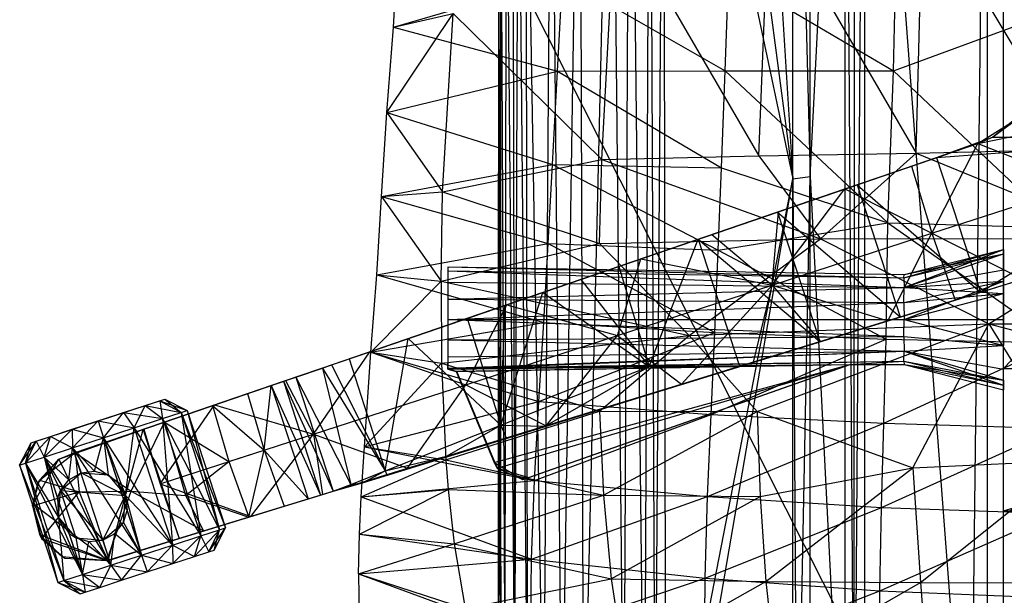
# Model space of a CAD drawing. Header units: inches. Extents: x -14.6 to 12.5, y -18 to 8.7.
# Tile 2 of 12: x -14.6 to -3.6, y -9.1 to -2.6. Entities that reach past the tile are written whole.
import ezdxf

# ---------------------------------------------------------------- set-up
doc = ezdxf.new("R2010")
doc.units = ezdxf.units.IN
doc.layers.get('0').update_dxf_attribs({"true_color": 0xc2ced6})

msp = doc.modelspace()

# ---------------------------------------------------------------- linework, layer by layer
at = {"color": 250, "true_color": 0x282626}
for p, q in [((-3.958, -12.172), (-3.769, 3.892)), ((-3.769, -12.187), (-3.769, 3.892)), ((-5.257, -12.047), (-5.144, 3.485)), ((-5.257, -12.047), (-5.256, 3.438)), ((-5.144, 3.485), (-5.143, -12.06)), ((-5.144, 3.485), (-3.958, -12.172)), ((-5.75, -4.374), (-5.361, 3.395)), ((-5.361, 3.395), (-5.361, -12.035)), ((-5.361, 3.395), (-5.257, -12.047)), ((-5.75, -4.374), (-5.75, 3.237)), ((-5.942, -4.4), (-5.942, 3.157)), ((-5.942, 3.157), (-5.75, -4.374)), ((-6.4, 2.958), (-5.942, -4.4)), ((-6.89, 2.718), (-5.942, -4.4)), ((-7.484, -11.706), (-7.386, 2.438)), ((-7.386, 2.438), (-7.367, -11.728)), ((-7.386, 2.438), (-5.942, -4.4)), ((-7.601, -11.681), (-7.54, 2.337)), ((-7.54, 2.337), (-7.484, -11.706)), ((-7.83, -11.62), (-7.762, 2.176)), ((-7.762, 2.176), (-7.601, -11.681)), ((-8.283, -11.417), (-7.968, 1.996)), ((-7.968, 1.996), (-7.83, -11.62)), ((-8.522, -11.24), (-8.323, 1.581)), ((-8.323, 1.581), (-8.283, -11.417)), ((-8.727, -11.028), (-8.642, 1.066)), ((-8.642, 1.066), (-8.522, -11.24)), ((-8.926, 0.541), (-8.908, -10.78)), ((-8.926, 0.541), (-8.727, -11.028)), ((-9.048, -10.509), (-9.009, 0.373)), ((-9.009, 0.373), (-8.908, -10.78)), ((-9.072, 0.192), (-9.048, -10.509)), ((-9.158, -10.227), (-9.143, -0.191)), ((-9.143, -0.191), (-9.048, -10.509)), ((-9.203, -10.092), (-9.203, -0.977)), ((-9.203, -0.977), (-9.158, -10.227)), ((-3.59, -6.517), (-3.59, -1.205)), ((-3.59, -6.517), (1.483, -1.205)), ((-3.59, -6.517), (-3.59, -1.236)), ((-9.229, -10.007), (-9.227, -1.732)), ((-9.227, -1.732), (-3.958, -12.172)), ((-9.229, -10.007), (-9.228, -1.812)), ((-9.229, -6.279), (-9.228, -1.812)), ((-9.228, -1.812), (-9.203, -10.092)), ((-3.59, -11.552), (-3.59, -1.789)), ((-3.59, -8.109), (-3.59, -1.789)), ((-3.59, -6.517), (-3.59, -1.789)), ((-5.942, -4.4), (-5.75, -4.374)), ((-5.897, -11.964), (-5.75, -4.374)), ((-5.75, -11.985), (-5.75, -4.374)), ((-5.75, -4.374), (-5.361, -12.035)), ((-7.367, -11.728), (-5.942, -4.4)), ((-7.206, -11.757), (-5.942, -4.4)), ((-5.942, -11.958), (-5.942, -4.4)), ((-5.942, -4.4), (-5.897, -11.964)), ((-4.704, -5.506), (-3.59, -5.238)), ((-4.703, -5.506), (-3.59, -5.19)), ((-4.7, -5.468), (-3.59, -5.19)), ((-4.7, -5.615), (-3.59, -5.19)), ((-4.7, -5.468), (-3.59, -5.238)), ((-4.7, -5.615), (-3.59, -5.238)), ((-3.59, -5.19), (-3.59, -5.543)), ((-3.59, -5.19), (-3.59, -5.681)), ((-3.59, -5.19), (-3.59, -5.414)), ((-3.59, -5.19), (-3.59, -5.238)), ((-3.59, -5.543), (-3.59, -5.238)), ((-9.794, -5.554), (-9.794, -5.381)), ((-9.794, -5.426), (-9.794, -5.381)), ((-9.794, -5.381), (-4.704, -5.506)), ((-9.794, -5.381), (-4.703, -5.506)), ((-9.794, -5.381), (-4.7, -5.468)), ((-9.794, -5.554), (-9.794, -5.426)), ((-9.794, -5.426), (-4.704, -5.506)), ((-9.794, -5.426), (-4.703, -5.506)), ((-9.794, -5.426), (-4.7, -5.615)), ((-9.794, -5.426), (-4.7, -5.615)), ((-4.704, -5.506), (-4.7, -5.468)), ((-4.703, -5.506), (-4.7, -5.468)), ((-4.7, -5.615), (-3.59, -5.414)), ((-3.59, -5.681), (-3.59, -5.414)), ((-9.794, -6.388), (-9.794, -5.554)), ((-9.794, -5.971), (-9.794, -5.554)), ((-9.794, -5.745), (-9.794, -5.554)), ((-9.794, -5.554), (-9.794, -5.554)), ((-9.794, -5.554), (-4.7, -5.615)), ((-9.794, -5.554), (-4.7, -5.615)), ((-4.704, -5.506), (-4.7, -5.615)), ((-4.704, -5.782), (-3.59, -5.543)), ((-4.703, -5.506), (-4.7, -5.615)), ((-4.7, -5.971), (-3.59, -5.543)), ((-4.7, -5.615), (-3.59, -5.543)), ((-3.59, -5.543), (-3.59, -6.26)), ((-3.59, -5.543), (-3.59, -5.971)), ((-3.59, -5.543), (-3.59, -5.681)), ((-9.794, -5.745), (-4.7, -5.615)), ((-9.794, -5.745), (-4.7, -5.615)), ((-4.704, -5.782), (-4.7, -5.615)), ((-4.703, -5.782), (-4.7, -5.615)), ((-4.703, -5.782), (-3.59, -5.681)), ((-4.7, -5.615), (-3.59, -5.681)), ((-4.7, -5.971), (-3.59, -5.681)), ((-3.59, -6.26), (-3.59, -5.681)), ((-3.59, -5.971), (-3.59, -5.681)), ((-9.794, -5.971), (-9.794, -5.745)), ((-9.794, -5.745), (-4.704, -5.782)), ((-9.794, -5.745), (-4.703, -5.782)), ((-9.794, -5.971), (-4.704, -5.782)), ((-9.794, -5.971), (-4.703, -5.782)), ((-4.704, -5.782), (-4.7, -5.971)), ((-4.703, -5.782), (-4.7, -5.971)), ((-9.794, -6.388), (-9.794, -5.971)), ((-9.794, -6.196), (-9.794, -5.971)), ((-9.794, -5.971), (-4.704, -6.162)), ((-9.794, -5.971), (-4.703, -6.162)), ((-9.794, -5.971), (-4.7, -5.971)), ((-9.794, -5.971), (-4.7, -5.971)), ((-4.704, -6.162), (-4.7, -5.971)), ((-4.703, -6.162), (-4.7, -5.971)), ((-4.7, -5.971), (-3.59, -6.26)), ((-4.7, -5.971), (-3.59, -5.971)), ((-4.7, -5.971), (-3.59, -6.26)), ((-4.7, -5.971), (-3.59, -5.971)), ((-3.59, -6.26), (-3.59, -5.971)), ((-9.794, -6.196), (-4.704, -6.162)), ((-9.794, -6.196), (-4.703, -6.162)), ((-9.794, -6.388), (-9.794, -6.196)), ((-9.794, -6.196), (-4.7, -6.326)), ((-9.794, -6.196), (-4.7, -6.326)), ((-4.704, -6.162), (-4.7, -6.326)), ((-4.704, -6.162), (-3.59, -6.26)), ((-4.703, -6.162), (-4.7, -6.326)), ((-4.703, -6.162), (-3.59, -6.26)), ((-4.7, -6.326), (-3.59, -6.26)), ((-4.7, -6.326), (-3.59, -6.26)), ((-3.59, -6.647), (-3.59, -6.26)), ((-3.59, -6.758), (-3.59, -6.26)), ((-3.59, -6.703), (-3.59, -6.26)), ((-3.59, -6.527), (-3.59, -6.26)), ((-3.59, -6.26), (-3.59, -6.26)), ((-9.795, -6.526), (-4.7, -6.326)), ((-9.794, -6.515), (-4.7, -6.326)), ((-9.794, -6.388), (-4.7, -6.326)), ((-9.794, -6.388), (-4.7, -6.326)), ((-9.229, -10.007), (-9.229, -6.279)), ((-9.229, -6.279), (-9.228, -10.013)), ((-9.229, -6.279), (-9.203, -10.092)), ((-4.703, -6.436), (-4.7, -6.326)), ((-4.703, -6.435), (-4.7, -6.326)), ((-4.7, -6.326), (-3.59, -6.703)), ((-4.7, -6.326), (-3.59, -6.527)), ((-4.7, -6.326), (-3.59, -6.647)), ((-9.795, -6.526), (-9.794, -6.388)), ((-9.795, -6.526), (-4.703, -6.436)), ((-9.795, -6.526), (-5.303, -6.473)), ((-9.794, -6.515), (-9.794, -6.388)), ((-9.794, -6.388), (-9.794, -6.388)), ((-9.794, -6.515), (-4.703, -6.435)), ((-9.794, -6.515), (-5.307, -6.474)), ((-9.702, -6.55), (-5.307, -6.474)), ((-9.699, -6.549), (-5.303, -6.473)), ((-9.278, -7.568), (-5.307, -6.474)), ((-9.246, -7.633), (-5.303, -6.473)), ((-8.957, -7.758), (-5.307, -6.474)), ((-8.89, -7.737), (-5.303, -6.473)), ((-8.89, -7.737), (-5.307, -6.474)), ((-5.307, -6.474), (-4.703, -6.435)), ((-5.307, -6.474), (-5.303, -6.473)), ((-5.307, -6.474), (-4.7, -6.473)), ((-5.303, -6.473), (-4.703, -6.436)), ((-5.303, -6.473), (-4.7, -6.473)), ((-4.703, -6.435), (-4.7, -6.473)), ((-4.703, -6.435), (-3.59, -6.703)), ((-4.703, -6.436), (-4.7, -6.473)), ((-4.703, -6.436), (-3.59, -6.647)), ((-4.7, -6.473), (-3.59, -6.647)), ((-4.7, -6.473), (-3.59, -6.758)), ((-4.7, -6.473), (-3.59, -6.703)), ((-9.795, -6.526), (-9.794, -6.515)), ((-9.795, -6.526), (-9.702, -6.55)), ((-9.795, -6.526), (-9.699, -6.549)), ((-9.794, -6.515), (-9.702, -6.55)), ((-9.702, -6.55), (-9.699, -6.549)), ((-9.702, -6.55), (-9.278, -7.568)), ((-9.702, -6.55), (-9.246, -7.633)), ((-9.699, -6.549), (-9.246, -7.633)), ((-3.59, -8.109), (-3.59, -6.517)), ((-3.59, -8.109), (1.483, -6.517)), ((-3.59, -6.517), (1.483, -6.517)), ((-3.59, -6.703), (-3.59, -6.527)), ((-3.59, -6.647), (-3.59, -6.758)), ((-3.59, -6.758), (-3.59, -6.703)), ((-14.451, -7.347), (-12.956, -6.861)), ((-14.394, -7.329), (-12.956, -6.861)), ((-14.394, -7.329), (-12.956, -6.861)), ((-14.232, -7.276), (-12.956, -6.861)), ((-14.232, -7.276), (-12.956, -6.861)), ((-13.99, -7.197), (-12.956, -6.861)), ((-13.99, -7.197), (-12.956, -6.861)), ((-13.703, -7.104), (-12.956, -6.861)), ((-13.703, -7.104), (-12.956, -6.861)), ((-13.417, -7.011), (-12.956, -6.861)), ((-13.175, -6.932), (-12.956, -6.861)), ((-13.175, -6.932), (-12.956, -6.861)), ((-13.175, -6.932), (-13.012, -6.88)), ((-13.175, -6.932), (-13.012, -6.88)), ((-13.012, -6.88), (-12.956, -6.861)), ((-13.012, -6.88), (-12.956, -6.861)), ((-13.012, -6.88), (-12.773, -7.009)), ((-13.012, -6.88), (-12.707, -6.988)), ((-13.012, -6.88), (-12.981, -7.077)), ((-13.012, -6.88), (-12.773, -7.009)), ((-12.956, -6.861), (-12.773, -7.009)), ((-12.956, -6.861), (-12.707, -6.988)), ((-13.703, -7.104), (-13.417, -7.011)), ((-13.703, -7.104), (-13.417, -7.011)), ((-13.643, -7.292), (-13.417, -7.011)), ((-13.417, -7.011), (-13.175, -6.932)), ((-13.417, -7.011), (-13.175, -6.932)), ((-13.417, -7.011), (-13.298, -7.18)), ((-13.417, -7.011), (-12.981, -7.077)), ((-13.298, -7.18), (-13.175, -6.932)), ((-13.175, -6.932), (-12.981, -7.077)), ((-13.175, -6.932), (-12.981, -7.077)), ((-13.175, -6.932), (-12.773, -7.009)), ((-12.981, -7.077), (-12.773, -7.009)), ((-12.773, -7.009), (-12.707, -6.988)), ((-12.773, -7.009), (-12.555, -8.388)), ((-12.773, -7.009), (-12.347, -8.321)), ((-12.773, -7.009), (-12.281, -8.299)), ((-12.707, -6.988), (-12.347, -8.321)), ((-12.707, -6.988), (-12.281, -8.299)), ((-13.99, -7.197), (-13.703, -7.104)), ((-13.99, -7.197), (-13.703, -7.104)), ((-13.987, -7.403), (-13.703, -7.104)), ((-13.703, -7.104), (-13.643, -7.292)), ((-13.703, -7.104), (-13.643, -7.292)), ((-13.703, -7.104), (-13.298, -7.18)), ((-13.298, -7.18), (-12.981, -7.077)), ((-12.981, -7.077), (-12.872, -8.491)), ((-12.981, -7.077), (-12.555, -8.388)), ((-12.981, -7.077), (-12.347, -8.321)), ((-14.304, -7.507), (-13.99, -7.197)), ((-14.232, -7.276), (-13.99, -7.197)), ((-14.232, -7.276), (-13.99, -7.197)), ((-13.99, -7.197), (-13.987, -7.403)), ((-13.99, -7.197), (-13.987, -7.403)), ((-13.99, -7.197), (-13.643, -7.292)), ((-13.643, -7.292), (-13.298, -7.18)), ((-13.395, -7.937), (-13.298, -7.18)), ((-13.298, -7.18), (-12.872, -8.491)), ((-13.298, -7.18), (-12.555, -8.388)), ((-14.578, -7.596), (-14.394, -7.329)), ((-14.578, -7.596), (-14.451, -7.347)), ((-14.512, -7.574), (-14.232, -7.276)), ((-14.512, -7.574), (-14.394, -7.329)), ((-14.512, -7.574), (-14.394, -7.329)), ((-14.512, -7.574), (-14.451, -7.347)), ((-14.451, -7.347), (-14.394, -7.329)), ((-14.451, -7.347), (-14.394, -7.329)), ((-14.394, -7.329), (-14.232, -7.276)), ((-14.394, -7.329), (-14.232, -7.276)), ((-14.394, -7.329), (-14.304, -7.507)), ((-14.304, -7.507), (-14.232, -7.276)), ((-14.304, -7.507), (-14.232, -7.276)), ((-14.232, -7.276), (-13.987, -7.403)), ((-13.987, -7.403), (-13.643, -7.292)), ((-13.742, -7.665), (-13.643, -7.292)), ((-13.643, -7.292), (-13.591, -7.707)), ((-13.643, -7.292), (-13.48, -7.792)), ((-13.643, -7.292), (-13.395, -7.937)), ((-13.643, -7.292), (-13.216, -8.603)), ((-13.643, -7.292), (-12.872, -8.491)), ((-14.304, -7.507), (-13.987, -7.403)), ((-14.03, -7.761), (-13.987, -7.403)), ((-13.987, -7.403), (-13.892, -7.684)), ((-13.987, -7.403), (-13.742, -7.665)), ((-13.987, -7.403), (-13.56, -8.715)), ((-13.987, -7.403), (-13.216, -8.603)), ((-14.578, -7.596), (-14.512, -7.574)), ((-14.512, -7.574), (-14.304, -7.507)), ((-14.512, -7.574), (-14.151, -8.907)), ((-14.512, -7.574), (-14.146, -8.181)), ((-14.512, -7.574), (-14.085, -8.886)), ((-14.512, -7.574), (-13.877, -8.818)), ((-14.304, -7.507), (-14.154, -7.967)), ((-14.304, -7.507), (-14.146, -8.181)), ((-14.304, -7.507), (-14.122, -7.88)), ((-14.304, -7.507), (-14.03, -7.761)), ((-14.304, -7.507), (-13.877, -8.818)), ((-14.304, -7.507), (-13.56, -8.715)), ((-9.278, -7.568), (-9.246, -7.633)), ((-9.278, -7.568), (-8.957, -7.758)), ((-14.578, -7.596), (-14.151, -8.907)), ((-14.578, -7.596), (-14.085, -8.886)), ((-14.122, -7.88), (-13.892, -7.684)), ((-14.03, -7.761), (-13.892, -7.684)), ((-13.892, -7.684), (-13.742, -7.665)), ((-13.892, -7.684), (-13.892, -7.684)), ((-13.892, -7.684), (-13.591, -7.707)), ((-13.892, -7.684), (-13.395, -7.937)), ((-13.742, -7.665), (-13.591, -7.707)), ((-9.246, -7.633), (-8.957, -7.758)), ((-9.246, -7.633), (-8.89, -7.737)), ((-14.122, -7.88), (-14.03, -7.761)), ((-13.591, -7.707), (-13.591, -7.707)), ((-13.591, -7.707), (-13.48, -7.792)), ((-13.591, -7.707), (-13.395, -7.937)), ((-13.48, -7.792), (-13.395, -7.937)), ((-8.957, -7.758), (-8.89, -7.737)), ((-14.154, -7.967), (-14.122, -7.88)), ((-14.146, -8.181), (-14.122, -7.88)), ((-14.122, -7.88), (-14.122, -7.88)), ((-14.122, -7.88), (-13.95, -8.41)), ((-14.122, -7.88), (-13.648, -8.434)), ((-14.122, -7.88), (-13.395, -7.937)), ((-14.154, -7.967), (-14.146, -8.181)), ((-13.648, -8.434), (-13.395, -7.937)), ((-13.419, -8.238), (-13.395, -7.937)), ((-13.395, -7.937), (-13.395, -7.937)), ((-13.395, -7.937), (-13.379, -8.103)), ((-13.395, -7.937), (-13.216, -8.603)), ((-13.395, -7.937), (-12.872, -8.491)), ((-13.419, -8.238), (-13.379, -8.103)), ((-13.379, -8.103), (-13.216, -8.603)), ((-3.59, -11.552), (-3.59, -8.109)), ((-3.59, -11.315), (-3.59, -8.109)), ((-3.59, -8.109), (1.483, -8.109)), ((-14.146, -8.181), (-14.146, -8.181)), ((-14.146, -8.181), (-14.085, -8.886)), ((-14.146, -8.181), (-14.027, -8.359)), ((-14.146, -8.181), (-13.95, -8.41)), ((-14.146, -8.181), (-13.877, -8.818)), ((-13.648, -8.434), (-13.419, -8.238)), ((-13.516, -8.36), (-13.419, -8.238)), ((-13.419, -8.238), (-13.419, -8.238)), ((-13.419, -8.238), (-13.216, -8.603)), ((-12.626, -8.619), (-12.347, -8.321)), ((-12.555, -8.388), (-12.347, -8.321)), ((-12.464, -8.566), (-12.281, -8.299)), ((-12.464, -8.566), (-12.347, -8.321)), ((-12.407, -8.547), (-12.281, -8.299)), ((-12.407, -8.547), (-12.347, -8.321)), ((-12.347, -8.321), (-12.281, -8.299)), ((-14.027, -8.359), (-13.95, -8.41)), ((-14.027, -8.359), (-13.877, -8.818)), ((-13.95, -8.41), (-13.95, -8.41)), ((-13.95, -8.41), (-13.877, -8.818)), ((-13.95, -8.41), (-13.805, -8.452)), ((-13.95, -8.41), (-13.648, -8.434)), ((-13.877, -8.818), (-13.805, -8.452)), ((-13.805, -8.452), (-13.648, -8.434)), ((-13.805, -8.452), (-13.56, -8.715)), ((-13.648, -8.434), (-13.516, -8.36)), ((-13.648, -8.434), (-13.648, -8.434)), ((-13.648, -8.434), (-13.56, -8.715)), ((-13.56, -8.715), (-13.516, -8.36)), ((-13.516, -8.36), (-13.216, -8.603)), ((-12.872, -8.491), (-12.555, -8.388)), ((-12.869, -8.698), (-12.555, -8.388)), ((-12.626, -8.619), (-12.555, -8.388)), ((-12.626, -8.619), (-12.555, -8.388)), ((-12.555, -8.388), (-12.464, -8.566)), ((-13.216, -8.603), (-12.872, -8.491)), ((-13.155, -8.791), (-12.872, -8.491)), ((-12.872, -8.491), (-12.869, -8.698)), ((-12.872, -8.491), (-12.626, -8.619)), ((-12.626, -8.619), (-12.464, -8.566)), ((-12.626, -8.619), (-12.464, -8.566)), ((-12.464, -8.566), (-12.407, -8.547)), ((-12.464, -8.566), (-12.464, -8.566)), ((-13.56, -8.715), (-13.216, -8.603)), ((-13.441, -8.884), (-13.216, -8.603)), ((-13.216, -8.603), (-13.155, -8.791)), ((-13.216, -8.603), (-13.155, -8.791)), ((-13.216, -8.603), (-12.869, -8.698)), ((-12.869, -8.698), (-12.626, -8.619)), ((-12.869, -8.698), (-12.626, -8.619)), ((-12.626, -8.619), (-12.626, -8.619)), ((-13.877, -8.818), (-13.56, -8.715)), ((-13.684, -8.963), (-13.56, -8.715)), ((-13.56, -8.715), (-13.441, -8.884)), ((-13.56, -8.715), (-13.441, -8.884)), ((-13.56, -8.715), (-13.155, -8.791)), ((-13.441, -8.884), (-13.155, -8.791)), ((-13.441, -8.884), (-13.155, -8.791)), ((-13.441, -8.884), (-13.155, -8.791)), ((-13.155, -8.791), (-12.869, -8.698)), ((-13.155, -8.791), (-12.869, -8.698)), ((-13.155, -8.791), (-13.155, -8.791)), ((-12.869, -8.698), (-12.869, -8.698)), ((-14.151, -8.907), (-14.085, -8.886)), ((-14.085, -8.886), (-13.877, -8.818)), ((-14.085, -8.886), (-13.903, -9.034)), ((-14.085, -8.886), (-13.846, -9.015)), ((-14.085, -8.886), (-13.846, -9.015)), ((-14.085, -8.886), (-13.684, -8.963)), ((-13.877, -8.818), (-13.846, -9.015)), ((-13.877, -8.818), (-13.684, -8.963)), ((-13.877, -8.818), (-13.684, -8.963)), ((-13.877, -8.818), (-13.441, -8.884)), ((-13.684, -8.963), (-13.441, -8.884)), ((-13.684, -8.963), (-13.441, -8.884)), ((-13.684, -8.963), (-13.441, -8.884)), ((-13.441, -8.884), (-13.441, -8.884)), ((-14.151, -8.907), (-13.903, -9.034)), ((-14.151, -8.907), (-13.846, -9.015)), ((-13.903, -9.034), (-13.846, -9.015)), ((-13.903, -9.034), (-13.846, -9.015)), ((-13.846, -9.015), (-13.684, -8.963)), ((-13.846, -9.015), (-13.684, -8.963)), ((-13.846, -9.015), (-13.684, -8.963)), ((-13.846, -9.015), (-13.846, -9.015)), ((-13.684, -8.963), (-13.684, -8.963))]:
    msp.add_line(p, q, dxfattribs=at)
at = {"color": 8, "true_color": 0x8c8177}
for p, q in [((-6.322, -4.142), (-6.209, -1.292)), ((-6.209, -1.292), (-4.566, -4.112)), ((-4.566, -4.112), (-4.491, -1.229)), ((-4.491, -1.229), (-2.8, -4.07)), ((-8.077, -4.185), (-7.924, -1.386)), ((-7.924, -1.386), (-6.322, -4.142)), ((-10.404, -2.706), (-10.349, -1.803)), ((-4.821, -3.192), (-4.793, -2.079)), ((-10.404, -2.706), (-8.517, -2.152)), ((-8.572, -3.196), (-8.517, -2.152)), ((-8.517, -2.152), (-6.699, -3.192)), ((-6.699, -3.192), (-6.658, -2.108)), ((-6.658, -2.108), (-4.821, -3.192)), ((-4.821, -3.192), (-2.913, -2.492)), ((-10.477, -3.657), (-9.738, -2.552)), ((-10.404, -2.706), (-9.738, -2.552)), ((-9.857, -4.543), (-9.738, -2.552)), ((-9.738, -2.552), (-8.077, -4.185)), ((-10.477, -3.657), (-10.404, -2.706)), ((-10.404, -2.706), (-8.572, -3.196)), ((-10.477, -3.657), (-8.572, -3.196)), ((-8.626, -4.239), (-8.572, -3.196)), ((-8.572, -3.196), (-6.699, -3.192)), ((-8.572, -3.196), (-6.74, -4.277)), ((-6.74, -4.277), (-6.699, -3.192)), ((-6.699, -3.192), (-4.883, -4.891)), ((-6.699, -3.192), (-4.821, -3.192)), ((-4.883, -4.891), (-4.821, -3.192)), ((-4.821, -3.192), (-2.96, -4.948)), ((-10.538, -4.598), (-10.477, -3.657)), ((-10.477, -3.657), (-9.857, -4.543)), ((-10.477, -3.657), (-8.626, -4.239)), ((-8.077, -4.185), (-6.322, -4.142)), ((-6.322, -4.142), (-4.566, -4.112)), ((-6.322, -4.142), (-5.634, -5.068)), ((-5.634, -5.068), (-4.566, -4.112)), ((-4.566, -4.112), (-2.8, -4.07)), ((-4.566, -4.112), (-2.239, -5.066)), ((-10.538, -4.598), (-8.626, -4.239)), ((-9.857, -4.543), (-8.077, -4.185)), ((-8.674, -5.122), (-8.626, -4.239)), ((-8.626, -4.239), (-6.777, -5.196)), ((-8.626, -4.239), (-6.74, -4.277)), ((-8.102, -5.122), (-8.077, -4.185)), ((-8.077, -4.185), (-5.634, -5.068)), ((-6.777, -5.196), (-6.74, -4.277)), ((-6.74, -4.277), (-4.883, -4.891)), ((-10.589, -5.473), (-10.538, -4.598)), ((-10.538, -4.598), (-9.857, -4.543)), ((-10.538, -4.598), (-9.869, -5.541)), ((-10.538, -4.598), (-8.674, -5.122)), ((-9.869, -5.541), (-9.857, -4.543)), ((-9.857, -4.543), (-8.102, -5.122)), ((-6.777, -5.196), (-4.883, -4.891)), ((-4.9, -6.189), (-4.883, -4.891)), ((-4.883, -4.891), (-2.978, -6.231)), ((-4.883, -4.891), (-2.96, -4.948)), ((-10.589, -5.473), (-8.674, -5.122)), ((-9.869, -5.541), (-8.102, -5.122)), ((-8.725, -6.005), (-8.674, -5.122)), ((-8.674, -5.122), (-6.816, -6.114)), ((-8.674, -5.122), (-6.777, -5.196)), ((-8.102, -5.122), (-5.634, -5.068)), ((-8.102, -5.122), (-7.102, -6.149)), ((-7.102, -6.149), (-5.634, -5.068)), ((-5.634, -5.068), (-2.239, -5.066)), ((-5.634, -5.068), (-3.756, -6.02)), ((-3.756, -6.02), (-2.239, -5.066)), ((-6.816, -6.114), (-6.777, -5.196)), ((-6.777, -5.196), (-4.9, -6.189)), ((-10.657, -6.335), (-10.589, -5.473)), ((-10.589, -5.473), (-9.869, -5.541)), ((-10.589, -5.473), (-8.725, -6.005)), ((-10.657, -6.335), (-9.869, -5.541)), ((-9.869, -5.541), (-9.868, -6.46)), ((-9.869, -5.541), (-7.102, -6.149)), ((-10.657, -6.335), (-8.725, -6.005)), ((-8.779, -6.888), (-8.725, -6.005)), ((-8.725, -6.005), (-6.816, -6.114)), ((-7.102, -6.149), (-3.756, -6.02)), ((-6.341, -6.998), (-3.756, -6.02)), ((-4.604, -7.627), (-3.756, -6.02)), ((-3.756, -6.02), (0.171, -6.011)), ((-3.756, -6.02), (-2.814, -7.544)), ((-3.756, -6.02), (-0.075, -6.977)), ((-9.868, -6.46), (-7.102, -6.149)), ((-8.779, -6.888), (-6.816, -6.114)), ((-8.101, -6.996), (-7.102, -6.149)), ((-7.102, -6.149), (-6.341, -6.998)), ((-6.857, -7.032), (-6.816, -6.114)), ((-6.816, -6.114), (-4.9, -6.189)), ((-6.857, -7.032), (-4.9, -6.189)), ((-4.928, -7.13), (-4.9, -6.189)), ((-4.928, -7.13), (-2.978, -6.231)), ((-4.9, -6.189), (-2.978, -6.231)), ((-10.726, -7.394), (-10.657, -6.335)), ((-10.657, -6.335), (-9.868, -6.46)), ((-10.657, -6.335), (-8.779, -6.888)), ((-10.726, -7.394), (-9.868, -6.46)), ((-9.868, -6.46), (-9.819, -7.54)), ((-9.868, -6.46), (-8.101, -6.996)), ((-10.726, -7.394), (-8.779, -6.888)), ((-8.827, -7.769), (-8.779, -6.888)), ((-8.779, -6.888), (-6.857, -7.032)), ((-9.819, -7.54), (-8.101, -6.996)), ((-8.827, -7.769), (-6.857, -7.032)), ((-8.101, -6.996), (-8.058, -7.933)), ((-8.101, -6.996), (-6.341, -6.998)), ((-8.058, -7.933), (-6.341, -6.998)), ((-6.895, -7.947), (-6.857, -7.032)), ((-6.857, -7.032), (-4.928, -7.13)), ((-6.341, -6.998), (-6.31, -7.948)), ((-6.341, -6.998), (-4.604, -7.627)), ((-6.895, -7.947), (-4.928, -7.13)), ((-4.953, -8.069), (-4.928, -7.13)), ((-4.928, -7.13), (-2.992, -7.185)), ((-4.953, -8.069), (-2.992, -7.185)), ((-10.764, -7.953), (-10.726, -7.394)), ((-10.726, -7.394), (-9.819, -7.54)), ((-10.726, -7.394), (-8.827, -7.769)), ((-10.764, -7.953), (-9.819, -7.54)), ((-9.819, -7.54), (-9.793, -7.871)), ((-9.819, -7.54), (-8.058, -7.933)), ((-4.604, -7.627), (-2.814, -7.544)), ((-4.517, -8.91), (-2.814, -7.544)), ((-6.31, -7.948), (-4.604, -7.627)), ((-6.246, -8.896), (-4.604, -7.627)), ((-4.604, -7.627), (-4.517, -8.91)), ((-10.764, -7.953), (-8.827, -7.769)), ((-8.861, -8.647), (-8.827, -7.769)), ((-8.827, -7.769), (-6.895, -7.947)), ((-10.783, -8.369), (-9.793, -7.871)), ((-10.764, -7.953), (-9.793, -7.871)), ((-9.793, -7.871), (-9.725, -8.477)), ((-9.793, -7.871), (-8.058, -7.933)), ((-10.783, -8.369), (-10.764, -7.953)), ((-10.764, -7.953), (-8.861, -8.647)), ((-9.725, -8.477), (-8.058, -7.933)), ((-8.861, -8.647), (-6.895, -7.947)), ((-8.058, -7.933), (-7.972, -8.866)), ((-8.058, -7.933), (-6.31, -7.948)), ((-7.972, -8.866), (-6.31, -7.948)), ((-6.922, -8.859), (-6.895, -7.947)), ((-6.895, -7.947), (-4.953, -8.069)), ((-6.31, -7.948), (-6.246, -8.896)), ((-6.922, -8.859), (-4.953, -8.069)), ((-4.972, -9.003), (-4.953, -8.069)), ((-4.953, -8.069), (-3.005, -8.137)), ((-4.972, -9.003), (-3.005, -8.137)), ((-10.794, -8.811), (-10.783, -8.369)), ((-10.783, -8.369), (-9.725, -8.477)), ((-10.783, -8.369), (-8.861, -8.647)), ((-10.794, -8.811), (-9.725, -8.477)), ((-9.725, -8.477), (-9.603, -9.198)), ((-9.725, -8.477), (-7.972, -8.866)), ((-10.794, -8.811), (-8.861, -8.647)), ((-8.874, -9.518), (-8.861, -8.647)), ((-8.861, -8.647), (-6.922, -8.859)), ((-10.794, -8.811), (-10.78, -9.758)), ((-10.794, -8.811), (-9.603, -9.198)), ((-10.794, -8.811), (-8.874, -9.518)), ((-9.603, -9.198), (-7.972, -8.866)), ((-8.874, -9.518), (-6.922, -8.859)), ((-7.972, -8.866), (-7.831, -9.79)), ((-7.972, -8.866), (-6.246, -8.896)), ((-7.831, -9.79), (-6.246, -8.896)), ((-6.933, -9.762), (-6.922, -8.859)), ((-6.922, -8.859), (-4.972, -9.003)), ((-6.246, -8.896), (-6.142, -9.837)), ((-6.246, -8.896), (-4.517, -8.91)), ((-6.933, -9.762), (-4.972, -9.003)), ((-6.142, -9.837), (-4.517, -8.91)), ((-4.98, -9.927), (-4.972, -9.003)), ((-4.972, -9.003), (-3.014, -9.083)), ((-4.517, -8.91), (-4.449, -9.861)), ((-4.517, -8.91), (-2.786, -8.912))]:
    msp.add_line(p, q, dxfattribs=at)
at = {"color": 9, "true_color": 0xc2c2c5}
for p, q in [((-3.877, -4.003), (-3.416, -3.714)), ((-3.712, -3.934), (-3.35, -3.641)), ((-3.712, -3.934), (-3.416, -3.714)), ((-3.877, -4.003), (-2.803, -3.786)), ((-4.338, -4.161), (-1.054, -3.923)), ((-4.338, -4.161), (-3.712, -3.934)), ((-3.877, -4.003), (-3.712, -3.934)), ((-3.847, -5.666), (-1.054, -3.923)), ((-3.712, -3.934), (-1.054, -3.923)), ((-6.113, -4.77), (-3.877, -4.003)), ((-4.618, -4.258), (-3.877, -4.003)), ((-4.39, -5.007), (-3.877, -4.003)), ((-4.338, -4.161), (-3.877, -4.003)), ((-3.877, -4.003), (-2.722, -4.466)), ((-6.113, -4.77), (-4.338, -4.161)), ((-5.226, -4.466), (-4.338, -4.161)), ((-4.338, -4.161), (-3.847, -5.666)), ((-11.18, -6.506), (-4.618, -4.258)), ((-7, -5.073), (-4.618, -4.258)), ((-6.113, -4.77), (-4.618, -4.258)), ((-5.362, -4.512), (-4.618, -4.258)), ((-4.618, -4.258), (-4.39, -5.007)), ((-6.113, -4.77), (-5.226, -4.466)), ((-5.226, -4.466), (-4.745, -5.942)), ((-5.226, -4.466), (-3.847, -5.666)), ((-4.39, -5.007), (-2.722, -4.466)), ((-11.18, -6.506), (-5.362, -4.512)), ((-6.173, -5.587), (-5.362, -4.512)), ((-6.105, -4.767), (-5.362, -4.512)), ((-5.362, -4.512), (-4.39, -5.007)), ((-11.18, -6.506), (-6.105, -4.767)), ((-7, -5.073), (-6.113, -4.77)), ((-6.847, -5.021), (-6.105, -4.767)), ((-6.173, -5.587), (-6.105, -4.767)), ((-6.113, -4.77), (-5.642, -6.217)), ((-6.113, -4.77), (-4.745, -5.942)), ((-11.18, -6.506), (-6.847, -5.021)), ((-7.642, -5.294), (-6.847, -5.021)), ((-6.847, -5.021), (-6.173, -5.587)), ((-6.173, -5.587), (-4.39, -5.007)), ((-4.881, -5.984), (-4.39, -5.007)), ((-4.39, -5.007), (-4.129, -5.753)), ((-4.39, -5.007), (-3.378, -5.521)), ((-11.18, -6.506), (-7, -5.073)), ((-9.579, -5.957), (-7, -5.073)), ((-9.158, -5.813), (-7, -5.073)), ((-7.885, -5.377), (-7, -5.073)), ((-7.547, -6.494), (-7, -5.073)), ((-7, -5.073), (-6.538, -6.493)), ((-7, -5.073), (-5.642, -6.217)), ((-11.18, -6.506), (-7.642, -5.294)), ((-9.158, -5.813), (-7.885, -5.377)), ((-9.137, -5.805), (-7.642, -5.294)), ((-8.311, -5.523), (-7.885, -5.377)), ((-7.901, -6.148), (-7.642, -5.294)), ((-7.885, -5.377), (-7.547, -6.494)), ((-7.642, -5.294), (-6.173, -5.587)), ((-9.158, -5.813), (-8.311, -5.523)), ((-8.736, -5.668), (-8.311, -5.523)), ((-8.311, -5.523), (-7.547, -6.494)), ((-7.901, -6.148), (-6.173, -5.587)), ((-7.187, -6.693), (-6.173, -5.587)), ((-6.384, -6.446), (-6.173, -5.587)), ((-6.173, -5.587), (-5.633, -6.215)), ((-6.173, -5.587), (-4.881, -5.984)), ((-4.129, -5.753), (-3.378, -5.521)), ((-4.129, -5.753), (-3.378, -5.521)), ((-3.847, -5.666), (-3.378, -5.521)), ((-9.203, -7.15), (-8.736, -5.668)), ((-9.158, -5.813), (-8.736, -5.668)), ((-8.736, -5.668), (-7.547, -6.494)), ((-4.745, -5.942), (-3.847, -5.666)), ((-4.129, -5.753), (-3.847, -5.666)), ((-11.18, -6.506), (-9.137, -5.805)), ((-11.076, -7.89), (-4.129, -5.753)), ((-10.749, -7.796), (-4.129, -5.753)), ((-10.667, -6.33), (-9.137, -5.805)), ((-10.479, -7.705), (-4.129, -5.753)), ((-9.812, -7.499), (-4.129, -5.753)), ((-9.596, -6.699), (-9.137, -5.805)), ((-9.579, -5.957), (-9.158, -5.813)), ((-9.203, -7.15), (-9.158, -5.813)), ((-9.144, -7.294), (-4.129, -5.753)), ((-9.137, -5.805), (-7.901, -6.148)), ((-8.71, -7.161), (-4.129, -5.753)), ((-6.538, -6.493), (-4.129, -5.753)), ((-5.642, -6.217), (-4.129, -5.753)), ((-4.881, -5.984), (-4.129, -5.753)), ((-4.745, -5.942), (-4.129, -5.753)), ((-11.18, -6.506), (-9.579, -5.957)), ((-11.076, -7.89), (-4.881, -5.984)), ((-10.24, -6.184), (-9.579, -5.957)), ((-9.579, -5.957), (-9.203, -7.15)), ((-5.642, -6.217), (-4.745, -5.942)), ((-5.633, -6.215), (-4.881, -5.984)), ((-9.596, -6.699), (-7.901, -6.148)), ((-8.697, -7.157), (-7.901, -6.148)), ((-7.901, -6.148), (-7.187, -6.693)), ((-11.18, -6.506), (-10.24, -6.184)), ((-11.076, -7.89), (-5.633, -6.215)), ((-10.9, -6.41), (-10.24, -6.184)), ((-10.497, -7.662), (-10.24, -6.184)), ((-10.24, -6.184), (-9.203, -7.15)), ((-6.538, -6.493), (-5.642, -6.217)), ((-6.384, -6.446), (-5.633, -6.215)), ((-11.61, -6.653), (-10.667, -6.33)), ((-11.295, -7.251), (-10.667, -6.33)), ((-11.18, -6.506), (-10.667, -6.33)), ((-10.667, -6.33), (-9.596, -6.699)), ((-11.197, -6.513), (-11.096, -6.477)), ((-11.18, -6.506), (-10.9, -6.41)), ((-11.18, -6.506), (-11.096, -6.477)), ((-11.096, -6.477), (-10.9, -6.41)), ((-11.096, -6.477), (-10.497, -7.662)), ((-11.076, -7.89), (-6.384, -6.446)), ((-10.9, -6.41), (-10.497, -7.662)), ((-7.187, -6.693), (-6.384, -6.446)), ((-13.958, -7.457), (-11.18, -6.506)), ((-12.961, -7.117), (-11.18, -6.506)), ((-11.632, -6.661), (-11.18, -6.506)), ((-11.61, -6.653), (-11.18, -6.506)), ((-11.492, -6.613), (-11.18, -6.506)), ((-11.492, -6.613), (-11.197, -6.513)), ((-11.197, -6.513), (-11.18, -6.506)), ((-11.197, -6.513), (-10.881, -7.814)), ((-11.197, -6.513), (-10.497, -7.662)), ((-9.203, -7.15), (-7.547, -6.494)), ((-8.71, -7.161), (-6.538, -6.493)), ((-8.71, -7.161), (-7.547, -6.494)), ((-7.547, -6.494), (-6.538, -6.493)), ((-13.958, -7.457), (-11.61, -6.653)), ((-12.961, -7.117), (-11.632, -6.661)), ((-12.961, -7.117), (-11.768, -6.707)), ((-12.425, -6.932), (-11.768, -6.707)), ((-12.401, -6.924), (-11.61, -6.653)), ((-12.033, -6.798), (-11.768, -6.707)), ((-11.848, -7.429), (-11.768, -6.707)), ((-11.768, -6.707), (-11.632, -6.661)), ((-11.768, -6.707), (-11.356, -7.974)), ((-11.768, -6.707), (-11.218, -7.932)), ((-11.632, -6.661), (-11.492, -6.613)), ((-11.632, -6.661), (-11.218, -7.932)), ((-11.632, -6.661), (-11.076, -7.89)), ((-11.61, -6.653), (-11.295, -7.251)), ((-11.492, -6.613), (-11.076, -7.89)), ((-11.492, -6.613), (-10.881, -7.814)), ((-11.295, -7.251), (-9.596, -6.699)), ((-11.076, -7.89), (-7.187, -6.693)), ((-10.245, -7.632), (-9.596, -6.699)), ((-9.596, -6.699), (-8.697, -7.157)), ((-8.697, -7.157), (-7.187, -6.693)), ((-12.425, -6.932), (-12.033, -6.798)), ((-12.033, -6.798), (-11.848, -7.429)), ((-13.958, -7.457), (-12.401, -6.924)), ((-13.192, -7.195), (-12.401, -6.924)), ((-13.01, -7.808), (-12.401, -6.924)), ((-12.401, -6.924), (-11.295, -7.251)), ((-12.961, -7.117), (-12.425, -6.932)), ((-12.425, -6.932), (-12.241, -7.557)), ((-12.425, -6.932), (-11.848, -7.429)), ((-13.958, -7.457), (-12.961, -7.117)), ((-13.334, -7.887), (-12.961, -7.117)), ((-12.961, -7.117), (-12.727, -7.936)), ((-12.961, -7.117), (-12.241, -7.557)), ((-14.142, -7.532), (-13.192, -7.195)), ((-14.142, -7.532), (-13.2, -7.199)), ((-13.958, -7.457), (-13.192, -7.195)), ((-13.591, -8.661), (-13.2, -7.199)), ((-13.2, -7.199), (-13.192, -7.195)), ((-13.2, -7.199), (-13.01, -7.808)), ((-13.2, -7.199), (-12.795, -8.416)), ((-13.192, -7.195), (-13.01, -7.808)), ((-13.01, -7.808), (-11.295, -7.251)), ((-11.996, -8.171), (-11.295, -7.251)), ((-11.295, -7.251), (-11.196, -7.925)), ((-11.295, -7.251), (-10.245, -7.632)), ((-11.076, -7.89), (-8.697, -7.157)), ((-10.497, -7.662), (-9.203, -7.15)), ((-10.245, -7.632), (-8.697, -7.157)), ((-9.812, -7.499), (-9.203, -7.15)), ((-9.203, -7.15), (-9.144, -7.294)), ((-9.203, -7.15), (-8.71, -7.161)), ((-9.144, -7.294), (-8.71, -7.161)), ((-9.812, -7.499), (-9.144, -7.294)), ((-14.356, -7.766), (-13.958, -7.457)), ((-14.142, -7.532), (-13.958, -7.457)), ((-13.958, -7.457), (-13.913, -7.896)), ((-13.958, -7.457), (-13.334, -7.887)), ((-12.241, -7.557), (-11.848, -7.429)), ((-12.02, -8.178), (-11.848, -7.429)), ((-11.848, -7.429), (-11.624, -8.056)), ((-11.848, -7.429), (-11.356, -7.974)), ((-14.427, -8.031), (-14.142, -7.532)), ((-14.375, -7.804), (-14.142, -7.532)), ((-14.356, -7.766), (-14.142, -7.532)), ((-14.142, -7.532), (-13.591, -8.661)), ((-12.727, -7.936), (-12.241, -7.557)), ((-12.241, -7.557), (-12.02, -8.178)), ((-10.497, -7.662), (-9.812, -7.499)), ((-10.479, -7.705), (-9.812, -7.499)), ((-11.196, -7.925), (-10.245, -7.632)), ((-11.076, -7.89), (-10.245, -7.632)), ((-10.881, -7.814), (-10.497, -7.662)), ((-10.749, -7.796), (-10.497, -7.662)), ((-10.497, -7.662), (-10.479, -7.705)), ((-14.435, -8.052), (-14.356, -7.766)), ((-14.435, -8.052), (-14.375, -7.804)), ((-14.427, -8.031), (-14.375, -7.804)), ((-14.375, -7.804), (-14.356, -7.766)), ((-14.356, -7.766), (-13.913, -7.896)), ((-11.076, -7.89), (-10.749, -7.796)), ((-10.881, -7.814), (-10.749, -7.796)), ((-10.749, -7.796), (-10.479, -7.705)), ((-14.435, -8.052), (-13.913, -7.896)), ((-14.333, -8.417), (-13.913, -7.896)), ((-13.913, -7.896), (-13.334, -7.887)), ((-13.913, -7.896), (-13.603, -8.664)), ((-13.603, -8.664), (-13.334, -7.887)), ((-13.603, -8.664), (-11.076, -7.89)), ((-13.334, -7.887), (-12.727, -7.936)), ((-13.334, -7.887), (-12.525, -8.332)), ((-13.01, -7.808), (-12.795, -8.416)), ((-13.01, -7.808), (-11.996, -8.171)), ((-12.525, -8.332), (-11.076, -7.89)), ((-11.996, -8.171), (-11.076, -7.89)), ((-11.218, -7.932), (-11.076, -7.89)), ((-11.196, -7.925), (-11.076, -7.89)), ((-11.076, -7.89), (-10.881, -7.814)), ((-12.727, -7.936), (-12.525, -8.332)), ((-12.727, -7.936), (-12.02, -8.178)), ((-12.525, -8.332), (-11.218, -7.932)), ((-12.525, -8.332), (-11.356, -7.974)), ((-12.02, -8.178), (-11.356, -7.974)), ((-11.996, -8.171), (-11.196, -7.925)), ((-11.624, -8.056), (-11.356, -7.974)), ((-11.356, -7.974), (-11.218, -7.932)), ((-14.435, -8.052), (-14.427, -8.031)), ((-14.435, -8.052), (-14.358, -8.372)), ((-14.435, -8.052), (-14.333, -8.417)), ((-14.427, -8.031), (-14.358, -8.372)), ((-14.427, -8.031), (-13.591, -8.661)), ((-12.02, -8.178), (-11.624, -8.056)), ((-13.603, -8.664), (-11.996, -8.171)), ((-12.795, -8.416), (-11.996, -8.171)), ((-12.525, -8.332), (-12.02, -8.178)), ((-13.603, -8.664), (-12.525, -8.332)), ((-14.358, -8.372), (-14.333, -8.417)), ((-14.358, -8.372), (-14.107, -8.618)), ((-14.358, -8.372), (-13.591, -8.661)), ((-14.333, -8.417), (-14.107, -8.618)), ((-14.333, -8.417), (-14.073, -8.636)), ((-14.333, -8.417), (-13.603, -8.664)), ((-13.603, -8.664), (-12.795, -8.416)), ((-13.591, -8.661), (-12.795, -8.416)), ((-12.795, -8.416), (-12.795, -8.416)), ((-14.107, -8.618), (-14.073, -8.636)), ((-14.107, -8.618), (-13.603, -8.664)), ((-14.107, -8.618), (-13.591, -8.661)), ((-14.073, -8.636), (-13.603, -8.664)), ((-13.603, -8.664), (-13.591, -8.661))]:
    msp.add_line(p, q, dxfattribs=at)

doc.saveas('drawing.dxf')
